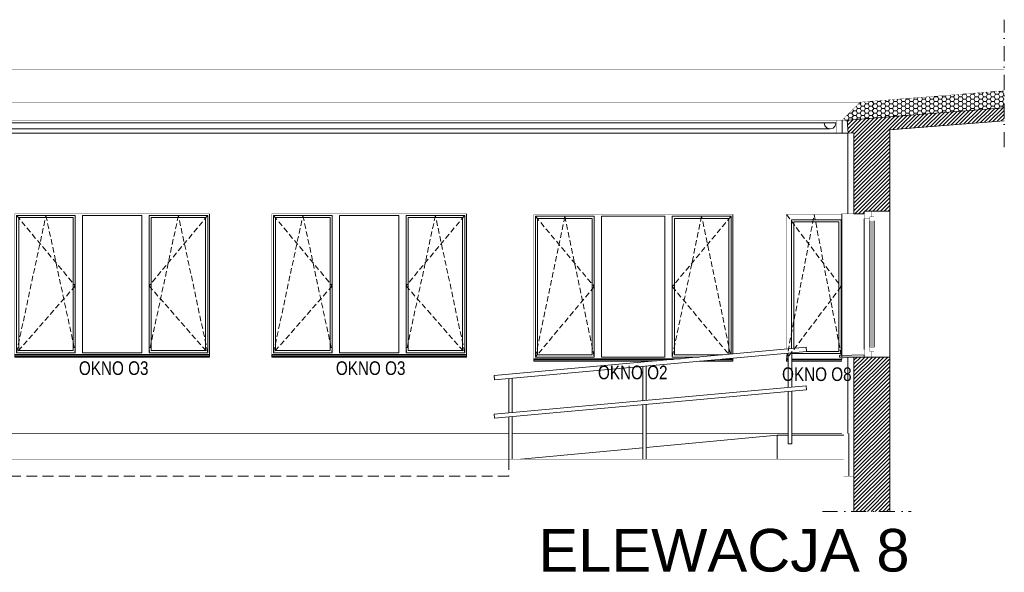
# Model space of a CAD drawing. Header units: millimetres. Extents: x 18880 to 99371, y -5529 to 27899.
# Tile 39 of 161: x 26808 to 27962, y 8688 to 9336. Entities that reach past the tile are written whole.
import ezdxf

# ---------------------------------------------------------------- set-up
doc = ezdxf.new("R2010")
doc.units = ezdxf.units.MM
doc.set_wipeout_variables(frame=1)
doc.linetypes.add('DASHED', pattern=[19.05, 12.7, -6.35])
doc.linetypes.add('Kropki i Kreski', pattern=[335.138881, 176.388884, -88.194442, 0, -70.555556])
for name, color, linetype, lineweight in [('AA_HATCH', 251, 'Continuous', 0), ('AA_IZOLACJA', 251, 'Continuous', 0), ('AA_OPIS', 2, 'Continuous', 0), ('AA_WIDOK', 254, 'Continuous', 0), ('K_SCIANY', 90, 'Continuous', 20)]:
    doc.layers.add(name, color=color, linetype=linetype, lineweight=lineweight)
doc.styles.add('ARIAL', font='arial.ttf')
doc.linetypes.add('STYROPIAN', pattern='A,0.000141,[1,styropian.shx,S=1,R=0,X=0,Y=0],-14.102004', length=14.102145)

# ---------------------------------------------------------------- blocks, each defined once
blk = doc.blocks.new('ZOL okno O2')
at = {"layer": 'AA_OPIS', "linetype": 'DASHED', "ltscale": 0.5}
for points in [[(22271.1, 7293.8), (22339.9, 7211.3), (22271.1, 7132.8), (22305.5, 7293.8), (22339.9, 7132.8)], [(22495.1, 7293.8), (22426.3, 7211.3), (22495.1, 7132.8), (22460.7, 7293.8), (22426.3, 7132.8)]]:
    blk.add_lwpolyline(points, dxfattribs=at)
at = {"layer": 'AA_WIDOK', "color": 255, "const_width": 0.3}
for points in [[(22269.1, 7130.8), (22269.1, 7295.8)], [(22269.1, 7295.8), (22497.1, 7295.8)], [(22497.1, 7295.8), (22497.1, 7130.8)]]:
    blk.add_lwpolyline(points, dxfattribs=at)
at = {"layer": 'AA_WIDOK'}
for points in [[(22271.1, 7132.8), (22271.1, 7293.8)], [(22271.1, 7293.8), (22339.9, 7293.8)], [(22273.6, 7135.3), (22273.6, 7291.3)], [(22273.6, 7291.3), (22337.4, 7291.3)], [(22337.4, 7291.3), (22337.4, 7135.3)], [(22339.9, 7293.8), (22339.9, 7132.8)], [(22348.5, 7132.8), (22348.5, 7293.8)], [(22348.5, 7293.8), (22417.7, 7293.8)], [(22417.7, 7293.8), (22417.7, 7132.8)], [(22426.3, 7132.8), (22426.3, 7293.8)], [(22426.3, 7293.8), (22495.1, 7293.8)], [(22428.8, 7135.3), (22428.8, 7291.3)], [(22428.8, 7291.3), (22492.6, 7291.3)], [(22492.6, 7291.3), (22492.6, 7135.3)], [(22495.1, 7293.8), (22495.1, 7132.8)], [(22497.1, 7295.8), (22497.1, 7130.2)], [(22339.9, 7132.8), (22271.1, 7132.8)], [(22337.4, 7135.3), (22273.6, 7135.3)], [(22417.7, 7132.8), (22348.5, 7132.8)], [(22495.1, 7132.8), (22426.3, 7132.8)], [(22492.6, 7135.3), (22428.8, 7135.3)], [(22497.1, 7130), (22497.1, 7130.2)]]:
    blk.add_lwpolyline(points, dxfattribs=at)
at = {"layer": 'AA_WIDOK', "color": 4}
for points in [[(22497.1, 7130.8), (22269.1, 7130.8)], [(22269.1, 7128.3), (22269.1, 7130.8)], [(22269.1, 7130.2), (22269.1, 7130)], [(22269.1, 7130), (22497.1, 7130)], [(22269.1, 7128.3), (22497.1, 7128.3)], [(22269.1, 7127.8), (22269.1, 7128.3)], [(22269.1, 7127.8), (22497.1, 7127.8)], [(22497.1, 7128.3), (22497.1, 7130.8)], [(22497.1, 7127.8), (22497.1, 7128.3)]]:
    blk.add_lwpolyline(points, dxfattribs=at)
at = {"layer": 'AA_OPIS', "insert": (22384.9, 7122.8), "char_height": 16, "width": 300, "attachment_point": 2, "style": 'ARIAL'}
blk.add_mtext('{\\W0.8;OKNO O3}', dxfattribs=at)

msp = doc.modelspace()

# ---------------------------------------------------------------- hatches: boundary and pattern name
at = {"layer": 'AA_HATCH'}
h = msp.add_hatch(dxfattribs=at)
h.set_pattern_fill('HONEY', color=256)
h.set_pattern_definition([(0, (0.4598, 435.937), (4.7625, 2.74963064), [3.175, -6.35]), (120, (0.4598, 435.937), (-4.7625, 2.74963066), [3.175, -6.35]), (60, (0.4598, 435.937), (1e-08, 5.4992613), [-6.35, 3.175])])
h.paths.add_polyline_path([(27961.57537, 9252.61595), (27792.83784, 9239.33706), (27771.59115, 9218.09037), (27777.59115, 9218.09037), (27961.57537, 9232.5691)])
h = msp.add_hatch(dxfattribs=at)
h.set_pattern_fill('ANSI31', color=256)
h.set_pattern_definition([(45, (0.4598, 414.3746), (-2.24506403, 2.24506403), [])])
h.paths.add_polyline_path([(27827.59115, 9206.78745), (27961.57537, 9217.50619), (27961.57537, 9232.55411), (27777.59115, 9218.07538), (27778.78733, 9203.12315), (27785.59115, 9203.42745), (27785.59115, 9108.48006), (27797.59115, 9108.48006), (27797.59115, 9111.48006), (27827.59115, 9111.48006)])
h.paths.add_polyline_path([(27827.59115, 8940.48006), (27785.59115, 8940.48006), (27785.59115, 8759.48006), (27827.59115, 8759.48006)])

# ---------------------------------------------------------------- linework, layer by layer
at = {"layer": 'AA_IZOLACJA', "linetype": 'STYROPIAN'}
msp.add_lwpolyline([(27771.78733, 9203.13238), (27771.78733, 9218.09037)], dxfattribs=at)
at = {"layer": 'AA_IZOLACJA', "linetype": 'STYROPIAN', "ltscale": 1.4}
for points in [[(27778.59115, 9108.48006), (27778.59115, 9203.12315)], [(27778.59115, 8850.98006), (27778.59115, 8940.48006)]]:
    msp.add_lwpolyline(points, dxfattribs=at)
at = {"layer": 'AA_IZOLACJA', "linetype": 'STYROPIAN', "ltscale": 1.2}
msp.add_lwpolyline([(27779.59115, 8800.77499), (27779.59115, 8850.98006)], dxfattribs=at)
at = {"layer": 'AA_OPIS', "linetype": 'Kropki i Kreski', "ltscale": 0.1}
for points in [[(27961.57537, 9186.51745), (27961.57537, 9336.04001)], [(27748.59115, 8759.48006), (27852.59115, 8759.48006)]]:
    msp.add_lwpolyline(points, dxfattribs=at)
at = {"layer": 'AA_OPIS', "linetype": 'DASHED', "ltscale": 0.5}
for points in [[(27412.59115, 9105.48006), (27481.39115, 9022.98006), (27412.59115, 8940.48006), (27446.99115, 9105.48006), (27481.39115, 8940.48006)], [(27641.59115, 9105.48006), (27572.79115, 9022.98006), (27638.96484, 8943.62934)], [(27640.89795, 8943.805), (27607.19115, 9105.48006), (27572.79115, 8940.48006)], [(27706.59115, 9107.48006), (27770.59115, 9022.98006), (27706.59115, 8937.98006), (27739.09115, 9107.48006), (27771.59115, 8937.98006)]]:
    msp.add_lwpolyline(points, dxfattribs=at)
at = {"layer": 'AA_WIDOK', "color": 9, "const_width": 0.3}
for points in [[(27961.57537, 9278.09037), (23623.09115, 9278.07971)], [(27792.83784, 9239.33706), (27961.57537, 9252.61595)], [(21857.09115, 9239.32207), (27792.83784, 9239.33706)], [(27771.59115, 9218.09037), (27792.83784, 9239.33706)], [(21857.09115, 9218.07538), (27777.59115, 9218.09037)], [(27778.78733, 9203.12315), (27764.78733, 9203.12315), (27764.78733, 9218.09037)], [(27785.59115, 9108.48006), (27771.59115, 9108.48006), (27771.59115, 9203.12315)], [(27785.59115, 8850.98006), (27771.59115, 8850.98006), (27771.59115, 8940.48006)]]:
    msp.add_lwpolyline(points, dxfattribs=at)
at = {"layer": 'AA_WIDOK', "color": 4}
for points in [[(27750.59115, 9215.04244), (21857.09115, 9215.02745)], [(27757.59115, 9208.04244), (26454.88626, 9208.02745)], [(27751.52897, 9211.54244), (27750.59115, 9215.04244)], [(27750.59115, 9215.04244), (27757.59115, 9215.04244)], [(27754.09115, 9208.98026), (27751.52897, 9211.54244)], [(27757.59115, 9208.04244), (27754.09115, 9208.98026)], [(27757.59115, 9215.04244), (27764.59115, 9215.04244)], [(27761.09115, 9208.98026), (27757.59115, 9208.04244)], [(27763.65333, 9211.54244), (27761.09115, 9208.98026)], [(27764.59115, 9215.04244), (27763.65333, 9211.54244)], [(27582.29855, 8938.48006), (27410.59115, 8938.48006)], [(27410.59115, 8935.98006), (27410.59115, 8938.48006)], [(27643.59115, 8938.48006), (27637.54873, 8938.48006)], [(27643.59115, 8935.98006), (27643.59115, 8938.48006)], [(27410.59115, 8937.85116), (27410.59115, 8937.69394)], [(27410.59115, 8937.69394), (27573.64758, 8937.69394)], [(27410.59115, 8935.98006), (27554.78681, 8935.98006)], [(27410.59115, 8935.48006), (27410.59115, 8935.98006)], [(27410.59115, 8935.48006), (27549.28447, 8935.48006)], [(27604.53465, 8935.48006), (27643.59115, 8935.48006)], [(27610.037, 8935.98006), (27643.59115, 8935.98006)], [(27628.89776, 8937.69394), (27643.59115, 8937.69394)], [(27643.59115, 8935.48006), (27643.59115, 8935.98006)], [(27706.59115, 8937.98006), (27708.66651, 8937.98006)], [(27706.59115, 8937.19394), (27706.59115, 8937.35116)], [(27708.66651, 8937.19394), (27706.59115, 8937.19394)], [(27706.59115, 8935.48006), (27706.59115, 8937.19394)], [(27708.66651, 8935.48006), (27706.59115, 8935.48006)], [(27712.66651, 8937.98006), (27771.59115, 8937.98006)], [(27771.59115, 8937.19394), (27712.66651, 8937.19394)], [(27771.59115, 8935.48006), (27712.66651, 8935.48006)]]:
    msp.add_lwpolyline(points, dxfattribs=at)
at = {"layer": 'AA_WIDOK'}
for points in [[(26454.88626, 9203.10816), (27778.78613, 9203.12315)], [(27827.59115, 9111.48006), (27827.59115, 8940.48006)], [(27412.59115, 8940.48006), (27412.59115, 9105.48006)], [(27412.59115, 9105.48006), (27481.39115, 9105.48006)], [(27415.09115, 8942.98006), (27415.09115, 9102.98006)], [(27415.09115, 9102.98006), (27478.89115, 9102.98006)], [(27478.89115, 9102.98006), (27478.89115, 8942.98006)], [(27481.39115, 9105.48006), (27481.39115, 8940.48006)], [(27489.99115, 8940.48006), (27489.99115, 9105.48006)], [(27489.99115, 9105.48006), (27564.19115, 9105.48006)], [(27564.19115, 9105.48006), (27564.19115, 8940.48006)], [(27572.79115, 8940.48006), (27572.79115, 9105.48006)], [(27572.79115, 9105.48006), (27641.59115, 9105.48006)], [(27575.29115, 8942.98006), (27575.29115, 9102.98006)], [(27575.29115, 9102.98006), (27639.09115, 9102.98006)], [(27639.09115, 9102.98006), (27639.09115, 8943.64082)], [(27641.59115, 9105.48006), (27641.59115, 8943.86799)], [(27643.59115, 9107.48006), (27643.59115, 8943.7548)], [(27712.59115, 9101.48006), (27712.59115, 8950.31979)], [(27770.59115, 9101.48006), (27712.59115, 9101.48006)], [(27770.59115, 8944.48006), (27770.59115, 9101.48006)], [(27771.59115, 9108.48006), (27771.59115, 8940.48006)], [(27715.09115, 8950.54696), (27715.09115, 9098.98006)], [(27715.09115, 9098.98006), (27768.09115, 9098.98006)], [(27768.09115, 9098.98006), (27768.09115, 8946.98006)], [(27729.63335, 8951.86842), (27364.02523, 8918.64549)], [(27730.08584, 8946.88893), (27729.63335, 8951.86842)], [(27730.08584, 8946.88893), (27364.47772, 8913.66601)], [(27481.39115, 8940.48006), (27412.59115, 8940.48006)], [(27478.89115, 8942.98006), (27415.09115, 8942.98006)], [(27564.19115, 8940.48006), (27489.99115, 8940.48006)], [(27604.30794, 8940.48006), (27572.79115, 8940.48006)], [(27631.81968, 8942.98006), (27575.29115, 8942.98006)], [(27643.59115, 8938.7342), (27643.59115, 8937.85116)], [(27708.66651, 8904.96315), (27708.66651, 8944.94255)], [(27712.66651, 8905.32663), (27712.66651, 8945.30603)], [(27712.66651, 8944.48006), (27770.59115, 8944.48006)], [(27768.09115, 8946.98006), (27730.05076, 8946.98006)], [(27538.37791, 8889.48898), (27538.37791, 8929.46837)], [(27542.37791, 8889.85246), (27542.37791, 8929.83186)], [(27643.59115, 8937.69394), (27643.59115, 8937.85116)], [(27364.47772, 8913.66601), (27364.02523, 8918.64549)], [(27385.35649, 8875.58387), (27385.35649, 8915.56327)], [(27729.63335, 8906.86842), (27364.02523, 8873.64549)], [(27381.35649, 8875.22039), (27381.35649, 8915.19979)], [(27730.08584, 8901.88893), (27729.63335, 8906.86842)], [(27730.08584, 8901.88893), (27364.47772, 8868.66601)], [(27708.66651, 8838.77499), (27708.66651, 8899.94255)], [(27712.66651, 8838.77499), (27712.66651, 8900.30603)], [(27538.37791, 8820.77499), (27538.37791, 8884.46837)], [(27542.37791, 8820.77499), (27542.37791, 8884.83186)], [(27364.47772, 8868.66601), (27364.02523, 8873.64549)], [(27381.35649, 8820.77499), (27381.35649, 8870.19979)], [(27385.35649, 8820.77499), (27385.35649, 8870.56327)], [(27542.37791, 8834.48222), (27695.59115, 8848.77499)], [(27695.59115, 8848.77499), (27708.66651, 8848.77499)], [(27695.59115, 8836.71913), (27695.59115, 8848.77499)], [(27712.66651, 8848.77499), (27773.59115, 8848.77499)], [(27695.59115, 8820.77499), (27695.59115, 8836.71913)], [(27708.66651, 8838.77499), (27709.20241, 8838.77499)], [(27709.20241, 8838.77499), (27710.13061, 8838.77499)], [(27710.13061, 8838.77499), (27711.20241, 8838.77499)], [(27711.20241, 8838.77499), (27712.13061, 8838.77499)], [(27712.13061, 8838.77499), (27712.66651, 8838.77499)], [(27395.59115, 8820.78895), (27538.37791, 8834.10907)]]:
    msp.add_lwpolyline(points, dxfattribs=at)
at = {"layer": 'AA_WIDOK', "color": 4, "const_width": 0.3}
for points in [[(27797.59115, 9111.48006), (27806.59115, 9111.48006)], [(27806.59115, 8940.48006), (27797.59115, 8940.48006)]]:
    msp.add_lwpolyline(points, dxfattribs=at)
at = {"layer": 'AA_WIDOK', "color": 255, "const_width": 0.3}
for points in [[(27410.59115, 8938.48006), (27410.59115, 9107.48006)], [(27410.59115, 9107.48006), (27643.59115, 9107.48006)], [(27643.59115, 9107.48006), (27643.59115, 8944.04974)], [(27706.59115, 8949.77456), (27706.59115, 9107.48006)], [(27706.59115, 9107.48006), (27771.59115, 9107.48006)], [(27643.59115, 8938.7342), (27643.59115, 8938.48006)], [(27706.59115, 8937.35116), (27706.59115, 8944.75396)]]:
    msp.add_lwpolyline(points, dxfattribs=at)
at = {"layer": 'AA_WIDOK', "const_width": 0.5}
for points in [[(27381.35649, 8850.98006), (26454.88626, 8850.98006)], [(27538.37791, 8850.98006), (27385.35649, 8850.98006)], [(27708.66651, 8850.98006), (27542.37791, 8850.98006)], [(27771.59115, 8850.98006), (27712.66651, 8850.98006)]]:
    msp.add_lwpolyline(points, dxfattribs=at)
at = {"layer": 'AA_WIDOK', "color": 9}
msp.add_lwpolyline([(27773.59115, 8850.98006, 0.3, 0.3, 0), (27773.59115, 8800.77499, 0.3, 0.3, 0), (27785.59115, 8800.77499, 0, 0, 0)], format="xyseb", dxfattribs=at)
at = {"layer": 'AA_WIDOK', "color": 3, "const_width": 0.5}
msp.add_lwpolyline([(21855.09115, 8820.77499), (27773.59115, 8820.77499)], dxfattribs=at)
at = {"layer": 'AA_WIDOK', "color": 8, "linetype": 'DASHED'}
msp.add_lwpolyline([(27381.35649, 8820.77499), (27381.35649, 8800.77499), (24000.59115, 8800.77499), (24000.59115, 8820.77499)], dxfattribs=at)
at = {"layer": 'K_SCIANY'}
for points in [[(27777.59115, 9218.09037), (27961.57537, 9232.5691)], [(27777.59115, 9218.07538), (27961.57537, 9232.55411)], [(27827.59115, 9206.78745), (27827.59115, 9111.48006), (27797.59115, 9111.48006), (27797.59115, 9108.48006), (27785.59115, 9108.48006), (27785.59115, 9203.42745), (27778.78733, 9203.12315), (27777.59115, 9218.07538)], [(27961.57537, 9217.50619), (27827.59115, 9206.78745)], [(27785.59115, 8759.48006), (27785.59115, 8940.48006)], [(27785.59115, 8940.48006), (27827.59115, 8940.48006)], [(27785.59115, 8940.48006), (27827.59115, 8940.48006)], [(27827.59115, 8940.48006), (27827.59115, 8759.48006)]]:
    msp.add_lwpolyline(points, dxfattribs=at)
msp.add_lwpolyline([(27768.59115, 8940.48006), (27797.59115, 8940.48006), (27797.59115, 8942.98006), (27768.59115, 8942.19394)], close=True, dxfattribs=at)

# ---------------------------------------------------------------- block references
for p in [(4533.60973, 1812.64789), (4834.60973, 1812.64789)]:
    msp.add_blockref('ZOL okno O2', p)

# ---------------------------------------------------------------- texts
at = {"layer": 'AA_OPIS', "style": 'ARIAL'}
for s, insert, char_height, width, attachment_point in [('{\\W0.8;OKNO O2}', (27526.50609, 8930.42092), 16, 300, 2), ('{\\W0.8;OKNO O8}', (27742.12883, 8928.34811), 16, 300, 2), ('\\A1;\\pxql;{\\fArial|b0|i0|c238|p38;ELEWACJA 8}', (27416.02478, 8738.89672), 50, 5325.4238542, 1)]:
    msp.add_mtext(s, dxfattribs=dict(at, insert=insert, char_height=char_height, width=width, attachment_point=attachment_point))

# ---------------------------------------------------------------- next in the draw order: wipeouts: each hides what was drawn before it
at = {"color": 4}
msp.add_wipeout([(27809.09115, 8951.98006), (27804.09115, 8951.98006), (27804.09115, 8949.48006), (27797.59115, 8949.48006), (27797.59115, 9102.48006), (27804.09115, 9102.48006), (27804.09115, 9099.98006), (27809.09115, 9099.98006)], dxfattribs=at).dxf.layer = 'AA_WIDOK'

# ---------------------------------------------------------------- next in the draw order: linework, layer by layer
at = {"layer": 'AA_WIDOK', "color": 4, "const_width": 0.3}
for points in [[(27797.59115, 9102.48006), (27797.59115, 9111.48006)], [(27806.59115, 9111.48006), (27806.59115, 9104.98006)], [(27804.09115, 9102.48006), (27797.59115, 9102.48006)], [(27806.59115, 9104.98006), (27804.09115, 9104.98006)], [(27804.09115, 9104.98006), (27804.09115, 9102.48006)], [(27804.09115, 9099.98006), (27804.09115, 9104.98006)], [(27804.09115, 9104.98006), (27809.09115, 9104.98006)], [(27809.09115, 9099.98006), (27804.09115, 9099.98006)], [(27805.59115, 9099.98006), (27805.59115, 8951.98006)], [(27806.59115, 9099.98006), (27806.59115, 8951.98006)], [(27807.59115, 9099.98006), (27807.59115, 8951.98006)], [(27809.09115, 9104.98006), (27809.09115, 9099.98006)], [(27804.09115, 8946.98006), (27804.09115, 8951.98006)], [(27804.09115, 8951.98006), (27809.09115, 8951.98006)], [(27809.09115, 8951.98006), (27809.09115, 8946.98006)], [(27797.59115, 8940.48006), (27797.59115, 8949.48006)], [(27797.59115, 8949.48006), (27804.09115, 8949.48006)], [(27804.09115, 8949.48006), (27804.09115, 8946.98006)], [(27804.09115, 8946.98006), (27806.59115, 8946.98006)], [(27809.09115, 8946.98006), (27804.09115, 8946.98006)], [(27806.59115, 8946.98006), (27806.59115, 8940.48006)]]:
    msp.add_lwpolyline(points, dxfattribs=at)
at = {"layer": 'AA_WIDOK', "color": 4}
for points in [[(27797.59115, 8949.48006), (27797.59115, 9102.48006)], [(27804.09115, 9099.98006), (27804.09115, 8951.98006)], [(27809.09115, 9099.98006), (27809.09115, 8951.98006)], [(27809.09115, 9099.98006), (27809.09115, 8951.98006)]]:
    msp.add_lwpolyline(points, dxfattribs=at)

doc.saveas('drawing.dxf')
